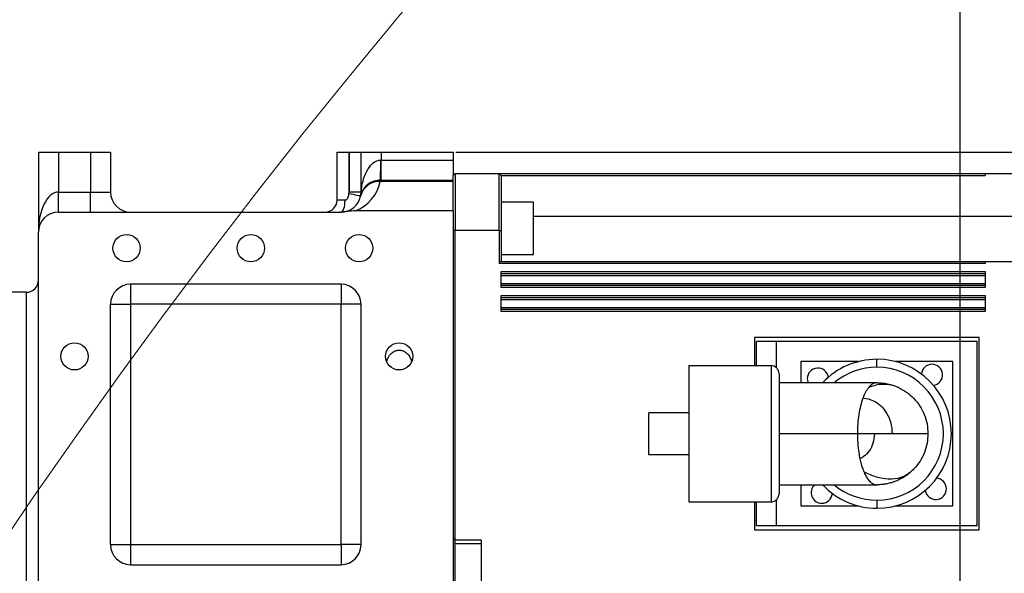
# Model space of a CAD drawing. Header units: millimetres. Extents: x -1 to 10933, y 0 to 7722.
# Tile 28 of 122: x 3414 to 3660, y 3743 to 3881. Entities that reach past the tile are written whole.
import ezdxf

# ---------------------------------------------------------------- set-up
doc = ezdxf.new("R2010")
doc.units = ezdxf.units.MM
doc.header["$LTSCALE"] = 13
doc.header["$PDSIZE"] = -1
doc.dimstyles.new('efort-st-1', dxfattribs={"dimtxt": 100, "dimasz": 100, "dimexe": 1.25, "dimexo": 0.625, "dimtad": 1, "dimdec": 0, "dimdsep": 46, "dimtxsty": 'Standard', "dimcen": 2.5, "dimclrd": 3, "dimclre": 3, "dimadec": 0, "dimazin": 0, "dimtfac": 1, "dimtmove": 0, "dimatfit": 3, "dimfxl": 1, "dimarcsym": 0})

# ---------------------------------------------------------------- blocks, each defined once
blk = doc.blocks.new('*D141')
at = {"color": 3, "lineweight": -2}
for p, q in [((3648.18, 5105.23), (671.21, 5105.23)), ((672.46, 5005.23), (672.46, 1623.93)), ((3576.39, 1523.93), (671.21, 1523.93))]:
    blk.add_line(p, q, dxfattribs=at)
at = {"color": 3}
for points in [[(689.13, 5005.23), (655.8, 5005.23), (672.46, 5105.23)], [(655.8, 1623.93), (689.13, 1623.93), (672.46, 1523.93)]]:
    blk.add_solid(points, dxfattribs=at)
at = {"layer": 'Defpoints', "color": 0}
for p in [(3648.81, 5105.23), (672.46, 1523.93), (3577.02, 1523.93)]:
    blk.add_point(p, dxfattribs=at)
at = {"color": 0, "insert": (621.84, 3343.53), "char_height": 100, "attachment_point": 5, "rotation": 90}
blk.add_mtext('3581', dxfattribs=at)
blk = doc.blocks.new('*D142')
at = {"color": 3, "lineweight": -2}
for p, q in [((3648.18, 5105.23), (470.47, 5105.23)), ((471.72, 892.9), (471.72, 5005.23)), ((2387.63, 792.9), (470.47, 792.9))]:
    blk.add_line(p, q, dxfattribs=at)
at = {"color": 3}
for points in [[(488.39, 5005.23), (455.06, 5005.23), (471.72, 5105.23)], [(455.06, 892.9), (488.39, 892.9), (471.72, 792.9)]]:
    blk.add_solid(points, dxfattribs=at)
at = {"layer": 'Defpoints', "color": 0}
for p in [(471.72, 5105.23), (3648.81, 5105.23), (2388.26, 792.9)]:
    blk.add_point(p, dxfattribs=at)
at = {"color": 0, "insert": (421.1, 2938.83), "char_height": 100, "attachment_point": 5, "rotation": 90}
blk.add_mtext('4312', dxfattribs=at)
blk = doc.blocks.new('*D147')
at = {"color": 3, "lineweight": -2}
for p, q in [((5389.67, 3777.93), (5389.67, 4090.22)), ((3303.02, 3677.93), (5390.92, 3677.93)), ((5389.67, 3477.93), (5389.67, 3677.93)), ((3649.43, 3477.93), (5390.92, 3477.93)), ((5389.67, 3377.93), (5389.67, 3277.93))]:
    blk.add_line(p, q, dxfattribs=at)
at = {"color": 3}
for points in [[(5373.01, 3777.93), (5406.34, 3777.93), (5389.67, 3677.93)], [(5406.34, 3377.93), (5373.01, 3377.93), (5389.67, 3477.93)]]:
    blk.add_solid(points, dxfattribs=at)
at = {"layer": 'Defpoints', "color": 0}
for p in [(3302.4, 3677.93), (5389.67, 3677.93), (3648.81, 3477.93)]:
    blk.add_point(p, dxfattribs=at)
at = {"color": 0, "insert": (5339.05, 3989.59), "char_height": 100, "attachment_point": 5, "rotation": 90}
blk.add_mtext('200', dxfattribs=at)
blk = doc.blocks.new('*D148')
at = {"color": 3, "lineweight": -2}
for p, q in [((4973.73, 3947.93), (4973.73, 4248.79)), ((3522.93, 3847.93), (4974.98, 3847.93)), ((4973.73, 3677.93), (4973.73, 3847.93)), ((3303.02, 3677.93), (4974.98, 3677.93)), ((4973.73, 3577.93), (4973.73, 3477.93))]:
    blk.add_line(p, q, dxfattribs=at)
at = {"color": 3}
for points in [[(4957.07, 3947.93), (4990.4, 3947.93), (4973.73, 3847.93)], [(4990.4, 3577.93), (4957.07, 3577.93), (4973.73, 3677.93)]]:
    blk.add_solid(points, dxfattribs=at)
at = {"layer": 'Defpoints', "color": 0}
for p in [(3522.31, 3847.93), (4973.73, 3847.93), (3302.4, 3677.93)]:
    blk.add_point(p, dxfattribs=at)
at = {"color": 0, "insert": (4923.11, 4152.64), "char_height": 100, "attachment_point": 5, "rotation": 90}
blk.add_mtext('170', dxfattribs=at)
blk = doc.blocks.new('*D152')
at = {"color": 3, "lineweight": -2}
for p, q in [((3648.81, 3478.56), (3648.81, 4261.68)), ((3853.81, 4260.43), (3748.81, 4260.43)), ((3953.81, 1527.38), (3953.81, 4261.68))]:
    blk.add_line(p, q, dxfattribs=at)
at = {"color": 3}
for points in [[(3748.81, 4277.1), (3748.81, 4243.77), (3648.81, 4260.43)], [(3853.81, 4243.77), (3853.81, 4277.1), (3953.81, 4260.43)]]:
    blk.add_solid(points, dxfattribs=at)
at = {"layer": 'Defpoints', "color": 0}
for p in [(3648.81, 4260.43), (3648.81, 3477.93), (3953.81, 1526.76)]:
    blk.add_point(p, dxfattribs=at)
at = {"color": 0, "insert": (3801.31, 4311.06), "char_height": 100, "attachment_point": 5}
blk.add_mtext('305', dxfattribs=at)
blk = doc.blocks.new('*D153')
at = {"color": 3, "lineweight": -2}
for p, q in [((2033.81, 3678.56), (2033.81, 4263.65)), ((3648.81, 3478.56), (3648.81, 4263.65)), ((3548.81, 4262.4), (2133.81, 4262.4))]:
    blk.add_line(p, q, dxfattribs=at)
at = {"color": 3}
for points in [[(2133.81, 4279.07), (2133.81, 4245.73), (2033.81, 4262.4)], [(3548.81, 4245.73), (3548.81, 4279.07), (3648.81, 4262.4)]]:
    blk.add_solid(points, dxfattribs=at)
at = {"layer": 'Defpoints', "color": 0}
for p in [(2033.81, 4262.4), (2033.81, 3677.93), (3648.81, 3477.93)]:
    blk.add_point(p, dxfattribs=at)
at = {"color": 0, "insert": (2841.31, 4313.03), "char_height": 100, "attachment_point": 5}
blk.add_mtext('1615', dxfattribs=at)

msp = doc.modelspace()

# ---------------------------------------------------------------- linework, layer by layer
at = {"color": 7, "linetype": 'Continuous', "lineweight": 25}
for p, q in [((3418.81, 3847.93), (3423.81, 3847.93)), ((3418.81, 3847.93), (3418.81, 3827.93)), ((3423.81, 3847.93), (3423.81, 3837.93)), ((3423.81, 3847.93), (3431.81, 3847.93)), ((3431.81, 3847.93), (3436.81, 3847.93)), ((3431.81, 3847.93), (3431.81, 3837.93)), ((3436.81, 3847.93), (3436.81, 3837.93)), ((3493.31, 3835.93), (3493.31, 3847.93)), ((3493.31, 3847.93), (3496.31, 3847.93)), ((3496.31, 3837.93), (3496.31, 3847.93)), ((3496.31, 3847.93), (3499.31, 3847.93)), ((3496.31, 3847.93), (3496.31, 3837.91)), ((3496.31, 3847.93), (3496.31, 3847.93)), ((3499.31, 3837.93), (3499.31, 3847.93)), ((3499.31, 3847.93), (3504.31, 3847.93)), ((3504.31, 3847.93), (3504.31, 3845.93)), ((3504.31, 3847.93), (3522.31, 3847.93)), ((3522.31, 3847.93), (3522.31, 3845.93)), ((3504.21, 3845.93), (3504.31, 3845.93)), ((3504.31, 3840.93), (3504.31, 3845.93)), ((3504.31, 3845.93), (3522.31, 3845.93)), ((3522.31, 3845.93), (3522.31, 3842.11)), ((3522.81, 3842.61), (3522.31, 3842.11)), ((3522.81, 3842.61), (3533.81, 3842.61)), ((3533.81, 3842.61), (3534.31, 3842.11)), ((3533.81, 3842.61), (3655.01, 3842.61)), ((3655.01, 3842.61), (3655.01, 3842.11)), ((3655.01, 3842.61), (3665.01, 3842.61)), ((3504.11, 3840.93), (3504.11, 3840.6)), ((3504.11, 3840.93), (3522.31, 3840.93)), ((3522.31, 3840.6), (3504.11, 3840.6)), ((3522.31, 3837.45), (3522.31, 3842.11)), ((3534.31, 3842.11), (3534.31, 3828.25)), ((3534.31, 3842.11), (3655.01, 3842.11)), ((3423.81, 3832.93), (3423.81, 3837.93)), ((3423.81, 3837.93), (3431.81, 3837.93)), ((3431.81, 3832.93), (3431.81, 3837.93)), ((3431.81, 3837.93), (3436.81, 3837.93)), ((3496.29, 3837.53), (3496.31, 3837.91)), ((3499.31, 3837.93), (3496.31, 3837.93)), ((3499.31, 3837.88), (3496.31, 3837.91)), ((3522.31, 3833.26), (3522.31, 3837.45)), ((3495.31, 3835.93), (3493.31, 3835.93)), ((3542.31, 3835.38), (3534.31, 3835.38)), ((3542.31, 3828.88), (3542.31, 3835.38)), ((3423.81, 3832.93), (3494.22, 3832.93)), ((3522.31, 3833.26), (3497.87, 3833.26)), ((3522.31, 3833.26), (3522.31, 3726.93)), ((3418.81, 3731.97), (3418.81, 3827.93)), ((3522.81, 3828.42), (3522.31, 3828.25)), ((3522.81, 3751.11), (3522.81, 3828.42)), ((3522.81, 3828.42), (3533.81, 3828.42)), ((3533.81, 3828.42), (3533.81, 3820.11)), ((3533.81, 3828.42), (3534.31, 3828.25)), ((3534.31, 3828.25), (3534.31, 3820.61)), ((3542.31, 3822.38), (3542.31, 3828.88)), ((3534.31, 3822.38), (3542.31, 3822.38)), ((3534.31, 3820.61), (3655.01, 3820.61)), ((3655.01, 3820.61), (3655.01, 3820.11)), ((3655.01, 3820.61), (3665.01, 3820.61)), ((3655.01, 3820.11), (3533.81, 3820.11)), ((3534.31, 3818.11), (3655.01, 3818.11)), ((3534.31, 3814.11), (3534.31, 3818.11)), ((3655.01, 3818.11), (3655.01, 3814.11)), ((3534.31, 3817.61), (3655.01, 3817.61)), ((3534.31, 3817.11), (3655.01, 3817.11)), ((3415.81, 3812.93), (3393.81, 3812.93)), ((3494.31, 3814.93), (3441.81, 3814.93)), ((3441.81, 3814.93), (3441.81, 3809.93)), ((3494.31, 3814.93), (3494.31, 3809.93)), ((3534.31, 3815.11), (3655.01, 3815.11)), ((3655.01, 3814.61), (3534.31, 3814.61)), ((3655.01, 3814.11), (3534.31, 3814.11)), ((3534.31, 3812.11), (3655.01, 3812.11)), ((3534.31, 3808.11), (3534.31, 3812.11)), ((3534.31, 3811.61), (3655.01, 3811.61)), ((3534.31, 3811.11), (3655.01, 3811.11)), ((3655.01, 3812.11), (3655.01, 3808.11)), ((3436.81, 3749.93), (3436.81, 3809.93)), ((3436.81, 3809.93), (3441.81, 3809.93)), ((3441.81, 3809.93), (3441.81, 3749.93)), ((3494.31, 3809.93), (3441.81, 3809.93)), ((3494.31, 3749.93), (3494.31, 3809.93)), ((3499.31, 3809.93), (3494.31, 3809.93)), ((3499.31, 3749.93), (3499.31, 3809.93)), ((3534.31, 3809.11), (3655.01, 3809.11)), ((3655.01, 3808.61), (3534.31, 3808.61)), ((3655.01, 3808.11), (3534.31, 3808.11)), ((3597.51, 3801.61), (3597.51, 3794.61)), ((3653.51, 3801.61), (3597.51, 3801.61)), ((3598.01, 3794.61), (3598.01, 3800.61)), ((3603.01, 3800.61), (3598.01, 3800.61)), ((3603.01, 3794.03), (3603.01, 3800.61)), ((3653.01, 3800.61), (3603.01, 3800.61)), ((3653.01, 3754.61), (3653.01, 3800.61)), ((3653.51, 3753.61), (3653.51, 3801.61)), ((3628.01, 3794.2), (3628.01, 3796.2)), ((3581.08, 3794.61), (3581.08, 3760.61)), ((3581.08, 3794.61), (3601.6, 3794.61)), ((3601.6, 3794.61), (3601.6, 3760.61)), ((3609.06, 3795.61), (3609.06, 3790.36)), ((3623.36, 3795.61), (3609.06, 3795.61)), ((3646.96, 3795.61), (3632.66, 3795.61)), ((3646.96, 3759.61), (3646.96, 3795.61)), ((3603.6, 3792.61), (3603.6, 3762.61)), ((3610.66, 3791.36), (3610.86, 3790.36)), ((3628.06, 3790.36), (3603.6, 3790.36)), ((3581.08, 3782.86), (3571.08, 3782.86)), ((3571.08, 3772.36), (3571.08, 3782.86)), ((3623.16, 3777.61), (3603.6, 3777.61)), ((3627.38, 3777.61), (3623.16, 3777.61)), ((3631.83, 3777.61), (3627.38, 3777.61)), ((3581.08, 3772.36), (3571.08, 3772.36)), ((3603.6, 3764.86), (3628.06, 3764.86)), ((3609.06, 3764.86), (3609.06, 3759.61)), ((3581.08, 3760.61), (3601.6, 3760.61)), ((3597.51, 3760.61), (3597.51, 3753.61)), ((3598.01, 3754.61), (3598.01, 3760.61)), ((3603.01, 3754.61), (3603.01, 3761.2)), ((3609.06, 3759.61), (3623.36, 3759.61)), ((3628.01, 3761.02), (3628.01, 3759.02)), ((3632.66, 3759.61), (3646.96, 3759.61)), ((3603.01, 3754.61), (3598.01, 3754.61)), ((3653.01, 3754.61), (3603.01, 3754.61)), ((3522.81, 3751.11), (3522.31, 3751.61)), ((3597.51, 3753.61), (3653.51, 3753.61)), ((3436.81, 3749.93), (3441.81, 3749.93)), ((3441.81, 3749.93), (3441.81, 3744.93)), ((3441.81, 3749.93), (3494.31, 3749.93)), ((3499.31, 3749.93), (3494.31, 3749.93)), ((3494.31, 3749.93), (3494.31, 3744.93)), ((3522.81, 3751.11), (3529.31, 3751.11)), ((3529.31, 3750.11), (3522.81, 3750.11)), ((3522.81, 3740.11), (3522.81, 3750.11)), ((3529.31, 3751.11), (3529.31, 3739.11)), ((3441.81, 3744.93), (3494.31, 3744.93))]:
    msp.add_line(p, q, dxfattribs=at)
at = {"color": 8, "linetype": 'Continuous', "lineweight": 25}
for p, q in [((3542.31, 3831.91), (3665.01, 3831.91)), ((3415.81, 3720.44), (3415.81, 3812.93))]:
    msp.add_line(p, q, dxfattribs=at)
at = {"color": 7, "linetype": 'Continuous', "lineweight": 25, "flags": 128}
for points in [[(3499.21, 3836.93), (3499.15, 3836.94), (3498.99, 3836.98), (3498.72, 3837.03), (3498.35, 3837.11), (3497.91, 3837.2), (3497.41, 3837.3), (3496.86, 3837.42), (3496.29, 3837.53)], [(3494.31, 3832.93), (3494.5, 3832.99), (3494.69, 3833.16), (3494.87, 3833.44), (3495.02, 3833.81), (3495.14, 3834.27), (3495.23, 3834.78), (3495.29, 3835.35), (3495.31, 3835.93)], [(3522.81, 3750.11), (3522.81, 3750.31), (3522.81, 3750.91), (3522.81, 3751.11)]]:
    msp.add_lwpolyline(points, dxfattribs=at)
at = {"color": 7, "linetype": 'Continuous', "lineweight": 25}
for centre in [(3440.81, 3823.93), (3471.81, 3823.93), (3498.81, 3823.93), (3427.81, 3796.93), (3508.81, 3796.93)]:
    msp.add_circle(centre, 3.4, dxfattribs=at)
at = {"color": 0, "linetype": 'Continuous', "lineweight": 18}
msp.add_arc((3648.81, 2197.93), 2907.3, 30, 170, dxfattribs=at)
at = {"linetype": 'Continuous', "lineweight": 18}
msp.add_arc((4757.32, 2837.93), 1627.34, 22.94049, 195.94049, dxfattribs=at)
at = {"color": 7, "linetype": 'Continuous', "lineweight": 25}
for centre, radius, start, end in [((3442.26, 3844.68), 61.96, 356.5295, 1.1556), ((3494.31, 3842.6), 10, 290.8495, 348.463), ((3503.84, 3835.85), 4.76, 86.8032, 166.8417), ((3504.11, 3835.93), 5, 90, 163.6565), ((3503.8, 3835.9), 4.71, 86.2306, 162.1732), ((3441.81, 3837.93), 5, 180, 270), ((3494.31, 3837.93), 2, 359.427, 0), ((3494.31, 3837.93), 5, 348.463, 0), ((3496.08, 3838.28), 3.37, 343.804, 7.9825), ((3490.31, 3835.93), 3, 270, 0), ((3494.31, 3837.93), 5, 270, 348.463), ((3504.11, 3835.93), 5, 163.6565, 168.463), ((3423.81, 3827.93), 5, 90, 180), ((3415.81, 3815.93), 3, 270, 0), ((3441.81, 3809.93), 5, 90, 180), ((3494.31, 3809.93), 5, 0, 90), ((3628.01, 3777.61), 18.59, 90, 136.7031), ((3628.01, 3777.61), 18.59, 270, 90), ((3601.6, 3792.61), 2, 0, 90), ((3613.31, 3791.36), 2.65, 8.3422, 180), ((3628.01, 3777.61), 16.59, 270, 90), ((3641.76, 3792.31), 2.65, 90, 175.4828), ((3641.76, 3792.31), 2.65, 278.3422, 90), ((3642.71, 3763.86), 2.65, 0, 85.4828), ((3614.26, 3762.91), 2.65, 132.621, 270), ((3628.01, 3777.61), 18.59, 223.2969, 270), ((3642.71, 3763.86), 2.65, 188.3422, 0), ((3601.6, 3762.61), 2, 270, 0), ((3614.26, 3762.91), 2.65, 270, 355.4828), ((3441.81, 3749.93), 5, 180, 270), ((3494.31, 3749.93), 5, 270, 0)]:
    msp.add_arc(centre, radius, start, end, dxfattribs=at)
at = {"color": 8, "linetype": 'Continuous', "lineweight": 25}
for start, end in [(90, 129.7858), (230.2142, 270)]:
    msp.add_arc((3628.01, 3777.61), 16.59, start, end, dxfattribs=at)
at = {"color": 7, "linetype": 'Continuous', "lineweight": 25}
msp.add_ellipse((3423.81, 3827.93), major_axis=(0, 10), ratio=0.5, start_param=0, end_param=1.570796, dxfattribs=at)
for points, knots in [([(3499.41, 3838.75), (3499.45, 3838.98), (3499.65, 3840.27), (3500.25, 3842.37), (3501.46, 3844.47), (3502.66, 3845.52), (3503.57, 3845.89), (3504.03, 3845.92), (3504.21, 3845.93)], [0, 0, 0, 0, 0.0853118, 0.4593963, 0.7100879, 0.8636513, 0.9481093, 1, 1, 1, 1]), ([(3495.31, 3835.93), (3495.37, 3835.94), (3495.48, 3835.95), (3495.66, 3836.05), (3495.81, 3836.19), (3495.99, 3836.44), (3496.17, 3836.84), (3496.26, 3837.25), (3496.29, 3837.49), (3496.29, 3837.53)], [0, 0, 0, 0, 0.095634, 0.17203, 0.306181, 0.384172, 0.641851, 0.944136, 1, 1, 1, 1]), ([(3499.31, 3837.93), (3499.31, 3837.93), (3499.31, 3837.94), (3499.32, 3838.03), (3499.35, 3838.28), (3499.38, 3838.54), (3499.41, 3838.75)], [0, 0, 0, 0, 0.083316, 0.278596, 0.411314, 1, 1, 1, 1]), ([(3497.87, 3833.26), (3497.26, 3833.21), (3496.04, 3833.11), (3494.83, 3832.99), (3494.22, 3832.93)], [0, 0, 0, 0, 0.4996766, 1, 1, 1, 1]), ([(3494.22, 3832.93), (3494.25, 3832.93), (3494.28, 3832.93), (3494.31, 3832.93), (3494.31, 3832.93)], [0, 0, 0, 0, 0.8864, 1, 1, 1, 1]), ([(3534.31, 3820.61), (3534.24, 3820.61), (3534.12, 3820.59), (3533.98, 3820.5), (3533.89, 3820.4), (3533.85, 3820.31), (3533.82, 3820.21), (3533.81, 3820.15), (3533.81, 3820.11)], [0, 0, 0, 0, 0.2896309, 0.5527375, 0.6754099, 0.7863022, 0.8953731, 1, 1, 1, 1]), ([(3505.71, 3795.53), (3505.77, 3795.78), (3505.94, 3796.49), (3506.52, 3797.42), (3507.39, 3798.14), (3508.29, 3798.48), (3509.18, 3798.5), (3510.01, 3798.24), (3510.82, 3797.69), (3511.52, 3796.81), (3511.82, 3796), (3511.9, 3795.56), (3511.91, 3795.53)], [0, 0, 0, 0, 0.086351, 0.240337, 0.353704, 0.446845, 0.54036, 0.625857, 0.717447, 0.852191, 0.988722, 1, 1, 1, 1]), ([(3625.97, 3789.18), (3625.7, 3788.81), (3625.19, 3788.11), (3624.76, 3787.06), (3624.56, 3786.56)], [0, 0, 0, 0, 0.524153, 1, 1, 1, 1]), ([(3628.01, 3790.36), (3627.84, 3790.35), (3627.61, 3790.33), (3627.33, 3790.24), (3627.16, 3790.17), (3626.95, 3790.06), (3626.7, 3789.9), (3626.4, 3789.65), (3626.15, 3789.39), (3626, 3789.22), (3625.97, 3789.18)], [0, 0, 0, 0, 0.245834, 0.335362, 0.40503, 0.484783, 0.622956, 0.776271, 0.944736, 1, 1, 1, 1]), ([(3633.38, 3789.17), (3632.8, 3789.4), (3631.59, 3789.86), (3629.68, 3789.99), (3627.78, 3789.78), (3626.58, 3789.38), (3625.97, 3789.17)], [0, 0, 0, 0, 0.263696, 0.541672, 0.76828, 1, 1, 1, 1]), ([(3628.01, 3790.36), (3628.67, 3790.33), (3629.81, 3790.28), (3631.52, 3789.9), (3632.65, 3789.51), (3633.29, 3789.22), (3633.38, 3789.17)], [0, 0, 0, 0, 0.358544, 0.619643, 0.943966, 1, 1, 1, 1]), ([(3633.38, 3789.17), (3634.08, 3788.81), (3635.45, 3788.08), (3637.26, 3786.49), (3638.76, 3784.62), (3639.89, 3782.44), (3640.62, 3780.09), (3640.71, 3778.43), (3640.76, 3777.61)], [0, 0, 0, 0, 0.167488, 0.33173, 0.502624, 0.664438, 0.833966, 1, 1, 1, 1]), ([(3624.56, 3786.56), (3624.54, 3786.53), (3624.31, 3785.91), (3623.92, 3784.61), (3623.49, 3782.43), (3623.21, 3780.08), (3623.18, 3778.43), (3623.16, 3777.61)], [0, 0, 0, 0, 0.014129, 0.266821, 0.508651, 0.755644, 1, 1, 1, 1]), ([(3624.56, 3786.56), (3625.46, 3786.4), (3627.08, 3786.1), (3629.08, 3784.65), (3630.57, 3782.78), (3631.62, 3780.35), (3631.76, 3778.54), (3631.83, 3777.61)], [0, 0, 0, 0, 0.213592, 0.385089, 0.575161, 0.782315, 1, 1, 1, 1]), ([(3623.16, 3777.61), (3623.18, 3776.81), (3623.21, 3775.21), (3623.44, 3773.09), (3623.68, 3771.88), (3623.78, 3771.37)], [0, 0, 0, 0, 0.3664135, 0.7336497, 1, 1, 1, 1]), ([(3627.38, 3777.61), (3627.32, 3776.83), (3627.19, 3775.3), (3626.21, 3773.32), (3625, 3772.01), (3624.1, 3771.54), (3623.78, 3771.37)], [0, 0, 0, 0, 0.304216, 0.592855, 0.856737, 1, 1, 1, 1]), ([(3640.76, 3777.61), (3640.66, 3777.61), (3640.44, 3777.61), (3638.66, 3777.61), (3635.83, 3777.61), (3633.16, 3777.61), (3631.83, 3777.61)], [0, 0, 0, 0, 0.23272, 0.482205, 0.741053, 1, 1, 1, 1]), ([(3640.76, 3777.61), (3640.72, 3776.82), (3640.63, 3775.21), (3639.93, 3772.89), (3638.82, 3770.71), (3637.57, 3769.09), (3636.67, 3768.26), (3636.37, 3767.99)], [0, 0, 0, 0, 0.215703, 0.435254, 0.654714, 0.885787, 1, 1, 1, 1]), ([(3623.78, 3771.37), (3624, 3770.48), (3624.31, 3769.24), (3624.72, 3768.26), (3624.83, 3767.99)], [0, 0, 0, 0, 0.718566, 1, 1, 1, 1]), ([(3624.83, 3767.99), (3625.01, 3767.6), (3625.39, 3766.81), (3625.95, 3766.04), (3626.43, 3765.54), (3626.78, 3765.26), (3627.18, 3765.04), (3627.59, 3764.89), (3627.88, 3764.87), (3628.01, 3764.86)], [0, 0, 0, 0, 0.198765, 0.412989, 0.538192, 0.649173, 0.735012, 0.883613, 1, 1, 1, 1]), ([(3636.37, 3767.99), (3635.63, 3767.49), (3634.09, 3766.44), (3631.1, 3766.15), (3627.93, 3766.64), (3625.87, 3767.54), (3624.83, 3767.99)], [0, 0, 0, 0, 0.261457, 0.542023, 0.770486, 1, 1, 1, 1]), ([(3636.37, 3767.99), (3636.04, 3767.72), (3635.4, 3767.2), (3634.33, 3766.52), (3633.29, 3765.99), (3632.31, 3765.6), (3631.48, 3765.33), (3630.8, 3765.17), (3630.28, 3765.06), (3629.84, 3764.99), (3629.09, 3764.89), (3628.47, 3764.88), (3628.01, 3764.86)], [0, 0, 0, 0, 0.1375784, 0.2674486, 0.4134191, 0.5202736, 0.6157159, 0.6997507, 0.7504747, 0.7934885, 0.848269, 1, 1, 1, 1])]:
    msp.add_open_spline(points, degree=3, knots=knots, dxfattribs=at)
for points in [[(3522.81, 3842.61), (3522.81, 3840.46), (3522.81, 3836.17), (3522.81, 3831), (3522.81, 3828.42)], [(3533.81, 3828.42), (3533.81, 3831), (3533.81, 3836.17), (3533.81, 3840.46), (3533.81, 3842.61)]]:
    msp.add_open_spline(points, degree=3, dxfattribs=at)

# ---------------------------------------------------------------- dimensions: what is measured, and where the dimension line sits
at = {"color": 0}
for base, p1, p2, picture, middle in [((471.72, 5105.23), (2388.26, 792.9), (3648.81, 5105.23), '*D142', (471.72, 2938.83)), ((672.46, 1523.93), (3648.81, 5105.23), (3577.02, 1523.93), '*D141', (672.46, 3343.53)), ((4973.73, 3847.93), (3302.4, 3677.93), (3522.31, 3847.93), '*D148', (4973.73, 4152.64)), ((5389.67, 3677.93), (3648.81, 3477.93), (3302.4, 3677.93), '*D147', (5389.67, 3989.59))]:
    dim = msp.add_linear_dim(base=base, p1=p1, p2=p2, angle=90, dimstyle='efort-st-1', dxfattribs=at)
    dim.commit()
    dim.dimension.update_dxf_attribs({"geometry": picture, "text_midpoint": middle, "dimtype": 160})
for base, p1, p2, picture, middle in [((2033.81, 4262.4), (3648.81, 3477.93), (2033.81, 3677.93), '*D153', (2841.31, 4262.4)), ((3648.81, 4260.43), (3953.81, 1526.76), (3648.81, 3477.93), '*D152', (3801.31, 4260.43))]:
    dim = msp.add_linear_dim(base=base, p1=p1, p2=p2, dimstyle='efort-st-1', dxfattribs=at)
    dim.commit()
    dim.dimension.update_dxf_attribs({"geometry": picture, "text_midpoint": middle, "dimtype": 160})

doc.saveas('drawing.dxf')
